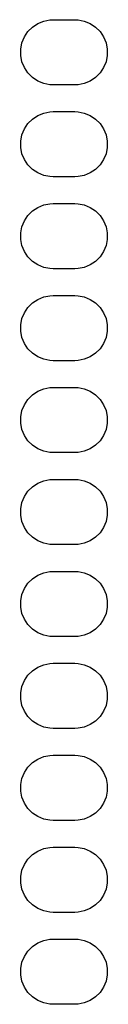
# Model space of a CAD drawing. Extents: x 44 to 138, y -169 to -31.
# Tile 4 of 10: x 46.53 to 48.92, y -63.89 to -36.69. Entities that reach past the tile are written whole.
import ezdxf

# ---------------------------------------------------------------- set-up
doc = ezdxf.new("R2010")
doc.units = 0
doc.layers.add('BLACK', color=7, linetype='CONTINUOUS')

msp = doc.modelspace()

# ---------------------------------------------------------------- linework, layer by layer
at = {"layer": 'BLACK', "linetype": 'CONTINUOUS'}
for p, q in [((47.160744, -36.730754), (47.333785, -36.696334)), ((47.333785, -36.696334), (47.422, -36.692)), ((47.422, -36.692), (48.022, -36.692)), ((48.022, -36.692), (48.110215, -36.696334)), ((48.110215, -36.696334), (48.283256, -36.730754)), ((46.726291, -37.021046), (46.851046, -36.896291)), ((46.851046, -36.896291), (46.997743, -36.798271)), ((46.997743, -36.798271), (47.160744, -36.730754)), ((48.283256, -36.730754), (48.446257, -36.798271)), ((48.446257, -36.798271), (48.592954, -36.896291)), ((48.592954, -36.896291), (48.717709, -37.021046)), ((46.560754, -37.330744), (46.628271, -37.167743)), ((46.628271, -37.167743), (46.726291, -37.021046)), ((48.717709, -37.021046), (48.815729, -37.167743)), ((48.815729, -37.167743), (48.883246, -37.330744)), ((46.526334, -37.503785), (46.560754, -37.330744)), ((46.526334, -37.680215), (46.526334, -37.503785)), ((48.883246, -37.330744), (48.917666, -37.503785)), ((48.917666, -37.503785), (48.917666, -37.680215)), ((46.560754, -37.853256), (46.526334, -37.680215)), ((48.917666, -37.680215), (48.883246, -37.853256)), ((46.628271, -38.016257), (46.560754, -37.853256)), ((46.726291, -38.162954), (46.628271, -38.016257)), ((48.815729, -38.016257), (48.717709, -38.162954)), ((48.883246, -37.853256), (48.815729, -38.016257)), ((46.851046, -38.287709), (46.726291, -38.162954)), ((46.997743, -38.385729), (46.851046, -38.287709)), ((48.592954, -38.287709), (48.446257, -38.385729)), ((48.717709, -38.162954), (48.592954, -38.287709)), ((47.160744, -38.453246), (46.997743, -38.385729)), ((47.333785, -38.487666), (47.160744, -38.453246)), ((47.422, -38.492), (47.333785, -38.487666)), ((48.022, -38.492), (47.422, -38.492)), ((48.110215, -38.487666), (48.022, -38.492)), ((48.283256, -38.453246), (48.110215, -38.487666)), ((48.446257, -38.385729), (48.283256, -38.453246)), ((46.726291, -39.561046), (46.851046, -39.436291)), ((46.851046, -39.436291), (46.997743, -39.338271)), ((46.997743, -39.338271), (47.160744, -39.270754)), ((47.160744, -39.270754), (47.333785, -39.236334)), ((47.333785, -39.236334), (47.422, -39.232)), ((47.422, -39.232), (48.022, -39.232)), ((48.022, -39.232), (48.110215, -39.236334)), ((48.110215, -39.236334), (48.283256, -39.270754)), ((48.283256, -39.270754), (48.446257, -39.338271)), ((48.446257, -39.338271), (48.592954, -39.436291)), ((48.592954, -39.436291), (48.717709, -39.561046)), ((46.560754, -39.870744), (46.628271, -39.707743)), ((46.628271, -39.707743), (46.726291, -39.561046)), ((48.717709, -39.561046), (48.815729, -39.707743)), ((48.815729, -39.707743), (48.883246, -39.870744)), ((46.526334, -40.043785), (46.560754, -39.870744)), ((48.883246, -39.870744), (48.917666, -40.043785)), ((46.526334, -40.220215), (46.526334, -40.043785)), ((46.560754, -40.393256), (46.526334, -40.220215)), ((48.917666, -40.220215), (48.883246, -40.393256)), ((48.917666, -40.043785), (48.917666, -40.220215)), ((46.628271, -40.556257), (46.560754, -40.393256)), ((48.883246, -40.393256), (48.815729, -40.556257)), ((46.726291, -40.702954), (46.628271, -40.556257)), ((46.851046, -40.827709), (46.726291, -40.702954)), ((48.717709, -40.702954), (48.592954, -40.827709)), ((48.815729, -40.556257), (48.717709, -40.702954)), ((46.997743, -40.925729), (46.851046, -40.827709)), ((47.160744, -40.993246), (46.997743, -40.925729)), ((47.333785, -41.027666), (47.160744, -40.993246)), ((47.422, -41.032), (47.333785, -41.027666)), ((48.022, -41.032), (47.422, -41.032)), ((48.110215, -41.027666), (48.022, -41.032)), ((48.283256, -40.993246), (48.110215, -41.027666)), ((48.446257, -40.925729), (48.283256, -40.993246)), ((48.592954, -40.827709), (48.446257, -40.925729)), ((46.851046, -41.976291), (46.997743, -41.878271)), ((46.997743, -41.878271), (47.160744, -41.810754)), ((47.160744, -41.810754), (47.333785, -41.776334)), ((47.333785, -41.776334), (47.422, -41.772)), ((47.422, -41.772), (48.022, -41.772)), ((48.022, -41.772), (48.110215, -41.776334)), ((48.110215, -41.776334), (48.283256, -41.810754)), ((48.283256, -41.810754), (48.446257, -41.878271)), ((48.446257, -41.878271), (48.592954, -41.976291)), ((46.628271, -42.247743), (46.726291, -42.101046)), ((46.726291, -42.101046), (46.851046, -41.976291)), ((48.592954, -41.976291), (48.717709, -42.101046)), ((48.717709, -42.101046), (48.815729, -42.247743)), ((46.526334, -42.583785), (46.560754, -42.410744)), ((46.560754, -42.410744), (46.628271, -42.247743)), ((48.815729, -42.247743), (48.883246, -42.410744)), ((48.883246, -42.410744), (48.917666, -42.583785)), ((46.526334, -42.760215), (46.526334, -42.583785)), ((48.917666, -42.583785), (48.917666, -42.760215)), ((46.560754, -42.933256), (46.526334, -42.760215)), ((46.628271, -43.096257), (46.560754, -42.933256)), ((48.883246, -42.933256), (48.815729, -43.096257)), ((48.917666, -42.760215), (48.883246, -42.933256)), ((46.726291, -43.242954), (46.628271, -43.096257)), ((46.851046, -43.367709), (46.726291, -43.242954)), ((48.717709, -43.242954), (48.592954, -43.367709)), ((48.815729, -43.096257), (48.717709, -43.242954)), ((46.997743, -43.465729), (46.851046, -43.367709)), ((47.160744, -43.533246), (46.997743, -43.465729)), ((48.446257, -43.465729), (48.283256, -43.533246)), ((48.592954, -43.367709), (48.446257, -43.465729)), ((47.333785, -43.567666), (47.160744, -43.533246)), ((47.422, -43.572), (47.333785, -43.567666)), ((48.022, -43.572), (47.422, -43.572)), ((48.110215, -43.567666), (48.022, -43.572)), ((48.283256, -43.533246), (48.110215, -43.567666)), ((47.160744, -44.350754), (47.333785, -44.316334)), ((47.333785, -44.316334), (47.422, -44.312)), ((47.422, -44.312), (48.022, -44.312)), ((48.022, -44.312), (48.110215, -44.316334)), ((48.110215, -44.316334), (48.283256, -44.350754)), ((46.726291, -44.641046), (46.851046, -44.516291)), ((46.851046, -44.516291), (46.997743, -44.418271)), ((46.997743, -44.418271), (47.160744, -44.350754)), ((48.283256, -44.350754), (48.446257, -44.418271)), ((48.446257, -44.418271), (48.592954, -44.516291)), ((48.592954, -44.516291), (48.717709, -44.641046)), ((46.560754, -44.950744), (46.628271, -44.787743)), ((46.628271, -44.787743), (46.726291, -44.641046)), ((48.717709, -44.641046), (48.815729, -44.787743)), ((48.815729, -44.787743), (48.883246, -44.950744)), ((46.526334, -45.123785), (46.560754, -44.950744)), ((46.526334, -45.300215), (46.526334, -45.123785)), ((48.883246, -44.950744), (48.917666, -45.123785)), ((48.917666, -45.123785), (48.917666, -45.300215)), ((46.560754, -45.473256), (46.526334, -45.300215)), ((48.917666, -45.300215), (48.883246, -45.473256)), ((46.628271, -45.636257), (46.560754, -45.473256)), ((46.726291, -45.782954), (46.628271, -45.636257)), ((48.815729, -45.636257), (48.717709, -45.782954)), ((48.883246, -45.473256), (48.815729, -45.636257)), ((46.851046, -45.907709), (46.726291, -45.782954)), ((46.997743, -46.005729), (46.851046, -45.907709)), ((48.592954, -45.907709), (48.446257, -46.005729)), ((48.717709, -45.782954), (48.592954, -45.907709)), ((47.160744, -46.073246), (46.997743, -46.005729)), ((47.333785, -46.107666), (47.160744, -46.073246)), ((47.422, -46.112), (47.333785, -46.107666)), ((48.022, -46.112), (47.422, -46.112)), ((48.110215, -46.107666), (48.022, -46.112)), ((48.283256, -46.073246), (48.110215, -46.107666)), ((48.446257, -46.005729), (48.283256, -46.073246)), ((46.851046, -47.056291), (46.997743, -46.958271)), ((46.997743, -46.958271), (47.160744, -46.890754)), ((47.160744, -46.890754), (47.333785, -46.856334)), ((47.333785, -46.856334), (47.422, -46.852)), ((47.422, -46.852), (48.022, -46.852)), ((48.022, -46.852), (48.110215, -46.856334)), ((48.110215, -46.856334), (48.283256, -46.890754)), ((48.283256, -46.890754), (48.446257, -46.958271)), ((48.446257, -46.958271), (48.592954, -47.056291)), ((46.560754, -47.490744), (46.628271, -47.327743)), ((46.628271, -47.327743), (46.726291, -47.181046)), ((46.726291, -47.181046), (46.851046, -47.056291)), ((48.592954, -47.056291), (48.717709, -47.181046)), ((48.717709, -47.181046), (48.815729, -47.327743)), ((48.815729, -47.327743), (48.883246, -47.490744)), ((46.526334, -47.663785), (46.560754, -47.490744)), ((48.883246, -47.490744), (48.917666, -47.663785)), ((46.526334, -47.840215), (46.526334, -47.663785)), ((46.560754, -48.013256), (46.526334, -47.840215)), ((48.917666, -47.840215), (48.883246, -48.013256)), ((48.917666, -47.663785), (48.917666, -47.840215)), ((46.628271, -48.176257), (46.560754, -48.013256)), ((48.883246, -48.013256), (48.815729, -48.176257)), ((46.726291, -48.322954), (46.628271, -48.176257)), ((46.851046, -48.447709), (46.726291, -48.322954)), ((48.717709, -48.322954), (48.592954, -48.447709)), ((48.815729, -48.176257), (48.717709, -48.322954)), ((46.997743, -48.545729), (46.851046, -48.447709)), ((47.160744, -48.613246), (46.997743, -48.545729)), ((47.333785, -48.647666), (47.160744, -48.613246)), ((47.422, -48.652), (47.333785, -48.647666)), ((48.022, -48.652), (47.422, -48.652)), ((48.110215, -48.647666), (48.022, -48.652)), ((48.283256, -48.613246), (48.110215, -48.647666)), ((48.446257, -48.545729), (48.283256, -48.613246)), ((48.592954, -48.447709), (48.446257, -48.545729)), ((46.851046, -49.596291), (46.997743, -49.498271)), ((46.997743, -49.498271), (47.160744, -49.430754)), ((47.160744, -49.430754), (47.333785, -49.396334)), ((47.333785, -49.396334), (47.422, -49.392)), ((47.422, -49.392), (48.022, -49.392)), ((48.022, -49.392), (48.110215, -49.396334)), ((48.110215, -49.396334), (48.283256, -49.430754)), ((48.283256, -49.430754), (48.446257, -49.498271)), ((48.446257, -49.498271), (48.592954, -49.596291)), ((46.628271, -49.867743), (46.726291, -49.721046)), ((46.726291, -49.721046), (46.851046, -49.596291)), ((48.592954, -49.596291), (48.717709, -49.721046)), ((48.717709, -49.721046), (48.815729, -49.867743)), ((46.526334, -50.203785), (46.560754, -50.030744)), ((46.560754, -50.030744), (46.628271, -49.867743)), ((48.815729, -49.867743), (48.883246, -50.030744)), ((48.883246, -50.030744), (48.917666, -50.203785)), ((46.526334, -50.380215), (46.526334, -50.203785)), ((48.917666, -50.203785), (48.917666, -50.380215)), ((46.560754, -50.553256), (46.526334, -50.380215)), ((46.628271, -50.716257), (46.560754, -50.553256)), ((48.883246, -50.553256), (48.815729, -50.716257)), ((48.917666, -50.380215), (48.883246, -50.553256)), ((46.726291, -50.862954), (46.628271, -50.716257)), ((46.851046, -50.987709), (46.726291, -50.862954)), ((48.717709, -50.862954), (48.592954, -50.987709)), ((48.815729, -50.716257), (48.717709, -50.862954)), ((46.997743, -51.085729), (46.851046, -50.987709)), ((47.160744, -51.153246), (46.997743, -51.085729)), ((48.446257, -51.085729), (48.283256, -51.153246)), ((48.592954, -50.987709), (48.446257, -51.085729)), ((47.333785, -51.187666), (47.160744, -51.153246)), ((47.422, -51.192), (47.333785, -51.187666)), ((48.022, -51.192), (47.422, -51.192)), ((48.110215, -51.187666), (48.022, -51.192)), ((48.283256, -51.153246), (48.110215, -51.187666)), ((47.160744, -51.970754), (47.333785, -51.936334)), ((47.333785, -51.936334), (47.422, -51.932)), ((47.422, -51.932), (48.022, -51.932)), ((48.022, -51.932), (48.110215, -51.936334)), ((48.110215, -51.936334), (48.283256, -51.970754)), ((46.726291, -52.261046), (46.851046, -52.136291)), ((46.851046, -52.136291), (46.997743, -52.038271)), ((46.997743, -52.038271), (47.160744, -51.970754)), ((48.283256, -51.970754), (48.446257, -52.038271)), ((48.446257, -52.038271), (48.592954, -52.136291)), ((48.592954, -52.136291), (48.717709, -52.261046)), ((46.560754, -52.570744), (46.628271, -52.407743)), ((46.628271, -52.407743), (46.726291, -52.261046)), ((48.717709, -52.261046), (48.815729, -52.407743)), ((48.815729, -52.407743), (48.883246, -52.570744)), ((46.526334, -52.743785), (46.560754, -52.570744)), ((46.526334, -52.920215), (46.526334, -52.743785)), ((48.883246, -52.570744), (48.917666, -52.743785)), ((48.917666, -52.743785), (48.917666, -52.920215)), ((46.560754, -53.093256), (46.526334, -52.920215)), ((48.917666, -52.920215), (48.883246, -53.093256)), ((46.628271, -53.256257), (46.560754, -53.093256)), ((46.726291, -53.402954), (46.628271, -53.256257)), ((48.815729, -53.256257), (48.717709, -53.402954)), ((48.883246, -53.093256), (48.815729, -53.256257)), ((46.851046, -53.527709), (46.726291, -53.402954)), ((46.997743, -53.625729), (46.851046, -53.527709)), ((48.592954, -53.527709), (48.446257, -53.625729)), ((48.717709, -53.402954), (48.592954, -53.527709)), ((47.160744, -53.693246), (46.997743, -53.625729)), ((47.333785, -53.727666), (47.160744, -53.693246)), ((47.422, -53.732), (47.333785, -53.727666)), ((48.022, -53.732), (47.422, -53.732)), ((48.110215, -53.727666), (48.022, -53.732)), ((48.283256, -53.693246), (48.110215, -53.727666)), ((48.446257, -53.625729), (48.283256, -53.693246)), ((46.851046, -54.676291), (46.997743, -54.578271)), ((46.997743, -54.578271), (47.160744, -54.510754)), ((47.160744, -54.510754), (47.333785, -54.476334)), ((47.333785, -54.476334), (47.422, -54.472)), ((47.422, -54.472), (48.022, -54.472)), ((48.022, -54.472), (48.110215, -54.476334)), ((48.110215, -54.476334), (48.283256, -54.510754)), ((48.283256, -54.510754), (48.446257, -54.578271)), ((48.446257, -54.578271), (48.592954, -54.676291)), ((46.628271, -54.947743), (46.726291, -54.801046)), ((46.726291, -54.801046), (46.851046, -54.676291)), ((48.592954, -54.676291), (48.717709, -54.801046)), ((48.717709, -54.801046), (48.815729, -54.947743)), ((46.526334, -55.283785), (46.560754, -55.110744)), ((46.560754, -55.110744), (46.628271, -54.947743)), ((48.815729, -54.947743), (48.883246, -55.110744)), ((48.883246, -55.110744), (48.917666, -55.283785)), ((46.526334, -55.460215), (46.526334, -55.283785)), ((46.560754, -55.633256), (46.526334, -55.460215)), ((48.917666, -55.460215), (48.883246, -55.633256)), ((48.917666, -55.283785), (48.917666, -55.460215)), ((46.628271, -55.796257), (46.560754, -55.633256)), ((48.883246, -55.633256), (48.815729, -55.796257)), ((46.726291, -55.942954), (46.628271, -55.796257)), ((46.851046, -56.067709), (46.726291, -55.942954)), ((48.717709, -55.942954), (48.592954, -56.067709)), ((48.815729, -55.796257), (48.717709, -55.942954)), ((46.997743, -56.165729), (46.851046, -56.067709)), ((47.160744, -56.233246), (46.997743, -56.165729)), ((47.333785, -56.267666), (47.160744, -56.233246)), ((47.422, -56.272), (47.333785, -56.267666)), ((48.022, -56.272), (47.422, -56.272)), ((48.110215, -56.267666), (48.022, -56.272)), ((48.283256, -56.233246), (48.110215, -56.267666)), ((48.446257, -56.165729), (48.283256, -56.233246)), ((48.592954, -56.067709), (48.446257, -56.165729)), ((46.851046, -57.216291), (46.997743, -57.118271)), ((46.997743, -57.118271), (47.160744, -57.050754)), ((47.160744, -57.050754), (47.333785, -57.016334)), ((47.333785, -57.016334), (47.422, -57.012)), ((47.422, -57.012), (48.022, -57.012)), ((48.022, -57.012), (48.110215, -57.016334)), ((48.110215, -57.016334), (48.283256, -57.050754)), ((48.283256, -57.050754), (48.446257, -57.118271)), ((48.446257, -57.118271), (48.592954, -57.216291)), ((46.628271, -57.487743), (46.726291, -57.341046)), ((46.726291, -57.341046), (46.851046, -57.216291)), ((48.592954, -57.216291), (48.717709, -57.341046)), ((48.717709, -57.341046), (48.815729, -57.487743)), ((46.526334, -57.823785), (46.560754, -57.650744)), ((46.560754, -57.650744), (46.628271, -57.487743)), ((48.815729, -57.487743), (48.883246, -57.650744)), ((48.883246, -57.650744), (48.917666, -57.823785)), ((46.526334, -58.000215), (46.526334, -57.823785)), ((48.917666, -57.823785), (48.917666, -58.000215)), ((46.560754, -58.173256), (46.526334, -58.000215)), ((46.628271, -58.336257), (46.560754, -58.173256)), ((48.883246, -58.173256), (48.815729, -58.336257)), ((48.917666, -58.000215), (48.883246, -58.173256)), ((46.726291, -58.482954), (46.628271, -58.336257)), ((48.815729, -58.336257), (48.717709, -58.482954)), ((46.851046, -58.607709), (46.726291, -58.482954)), ((46.997743, -58.705729), (46.851046, -58.607709)), ((47.160744, -58.773246), (46.997743, -58.705729)), ((48.446257, -58.705729), (48.283256, -58.773246)), ((48.592954, -58.607709), (48.446257, -58.705729)), ((48.717709, -58.482954), (48.592954, -58.607709)), ((47.333785, -58.807666), (47.160744, -58.773246)), ((47.422, -58.812), (47.333785, -58.807666)), ((48.022, -58.812), (47.422, -58.812)), ((48.110215, -58.807666), (48.022, -58.812)), ((48.283256, -58.773246), (48.110215, -58.807666)), ((47.160744, -59.590754), (47.333785, -59.556334)), ((47.333785, -59.556334), (47.422, -59.552)), ((47.422, -59.552), (48.022, -59.552)), ((48.022, -59.552), (48.110215, -59.556334)), ((48.110215, -59.556334), (48.283256, -59.590754)), ((46.726291, -59.881046), (46.851046, -59.756291)), ((46.851046, -59.756291), (46.997743, -59.658271)), ((46.997743, -59.658271), (47.160744, -59.590754)), ((48.283256, -59.590754), (48.446257, -59.658271)), ((48.446257, -59.658271), (48.592954, -59.756291)), ((48.592954, -59.756291), (48.717709, -59.881046)), ((46.560754, -60.190744), (46.628271, -60.027743)), ((46.628271, -60.027743), (46.726291, -59.881046)), ((48.717709, -59.881046), (48.815729, -60.027743)), ((48.815729, -60.027743), (48.883246, -60.190744)), ((46.526334, -60.363785), (46.560754, -60.190744)), ((46.526334, -60.540215), (46.526334, -60.363785)), ((48.883246, -60.190744), (48.917666, -60.363785)), ((48.917666, -60.363785), (48.917666, -60.540215)), ((46.560754, -60.713256), (46.526334, -60.540215)), ((48.917666, -60.540215), (48.883246, -60.713256)), ((46.628271, -60.876257), (46.560754, -60.713256)), ((46.726291, -61.022954), (46.628271, -60.876257)), ((48.815729, -60.876257), (48.717709, -61.022954)), ((48.883246, -60.713256), (48.815729, -60.876257)), ((46.851046, -61.147709), (46.726291, -61.022954)), ((46.997743, -61.245729), (46.851046, -61.147709)), ((48.592954, -61.147709), (48.446257, -61.245729)), ((48.717709, -61.022954), (48.592954, -61.147709)), ((47.160744, -61.313246), (46.997743, -61.245729)), ((47.333785, -61.347666), (47.160744, -61.313246)), ((47.422, -61.352), (47.333785, -61.347666)), ((48.022, -61.352), (47.422, -61.352)), ((48.110215, -61.347666), (48.022, -61.352)), ((48.283256, -61.313246), (48.110215, -61.347666)), ((48.446257, -61.245729), (48.283256, -61.313246)), ((46.851046, -62.296291), (46.997743, -62.198271)), ((46.997743, -62.198271), (47.160744, -62.130754)), ((47.160744, -62.130754), (47.333785, -62.096334)), ((47.333785, -62.096334), (47.422, -62.092)), ((47.422, -62.092), (48.022, -62.092)), ((48.022, -62.092), (48.110215, -62.096334)), ((48.110215, -62.096334), (48.283256, -62.130754)), ((48.283256, -62.130754), (48.446257, -62.198271)), ((48.446257, -62.198271), (48.592954, -62.296291)), ((46.628271, -62.567743), (46.726291, -62.421046)), ((46.726291, -62.421046), (46.851046, -62.296291)), ((48.592954, -62.296291), (48.717709, -62.421046)), ((48.717709, -62.421046), (48.815729, -62.567743)), ((46.526334, -62.903785), (46.560754, -62.730744)), ((46.560754, -62.730744), (46.628271, -62.567743)), ((48.815729, -62.567743), (48.883246, -62.730744)), ((48.883246, -62.730744), (48.917666, -62.903785)), ((46.526334, -63.080215), (46.526334, -62.903785)), ((46.560754, -63.253256), (46.526334, -63.080215)), ((48.917666, -63.080215), (48.883246, -63.253256)), ((48.917666, -62.903785), (48.917666, -63.080215)), ((46.628271, -63.416257), (46.560754, -63.253256)), ((48.883246, -63.253256), (48.815729, -63.416257)), ((46.726291, -63.562954), (46.628271, -63.416257)), ((46.851046, -63.687709), (46.726291, -63.562954)), ((48.717709, -63.562954), (48.592954, -63.687709)), ((48.815729, -63.416257), (48.717709, -63.562954)), ((46.997743, -63.785729), (46.851046, -63.687709)), ((47.160744, -63.853246), (46.997743, -63.785729)), ((47.333785, -63.887666), (47.160744, -63.853246)), ((47.422, -63.892), (47.333785, -63.887666)), ((48.022, -63.892), (47.422, -63.892)), ((48.110215, -63.887666), (48.022, -63.892)), ((48.283256, -63.853246), (48.110215, -63.887666)), ((48.446257, -63.785729), (48.283256, -63.853246)), ((48.592954, -63.687709), (48.446257, -63.785729))]:
    msp.add_line(p, q, dxfattribs=at)

doc.saveas('drawing.dxf')
